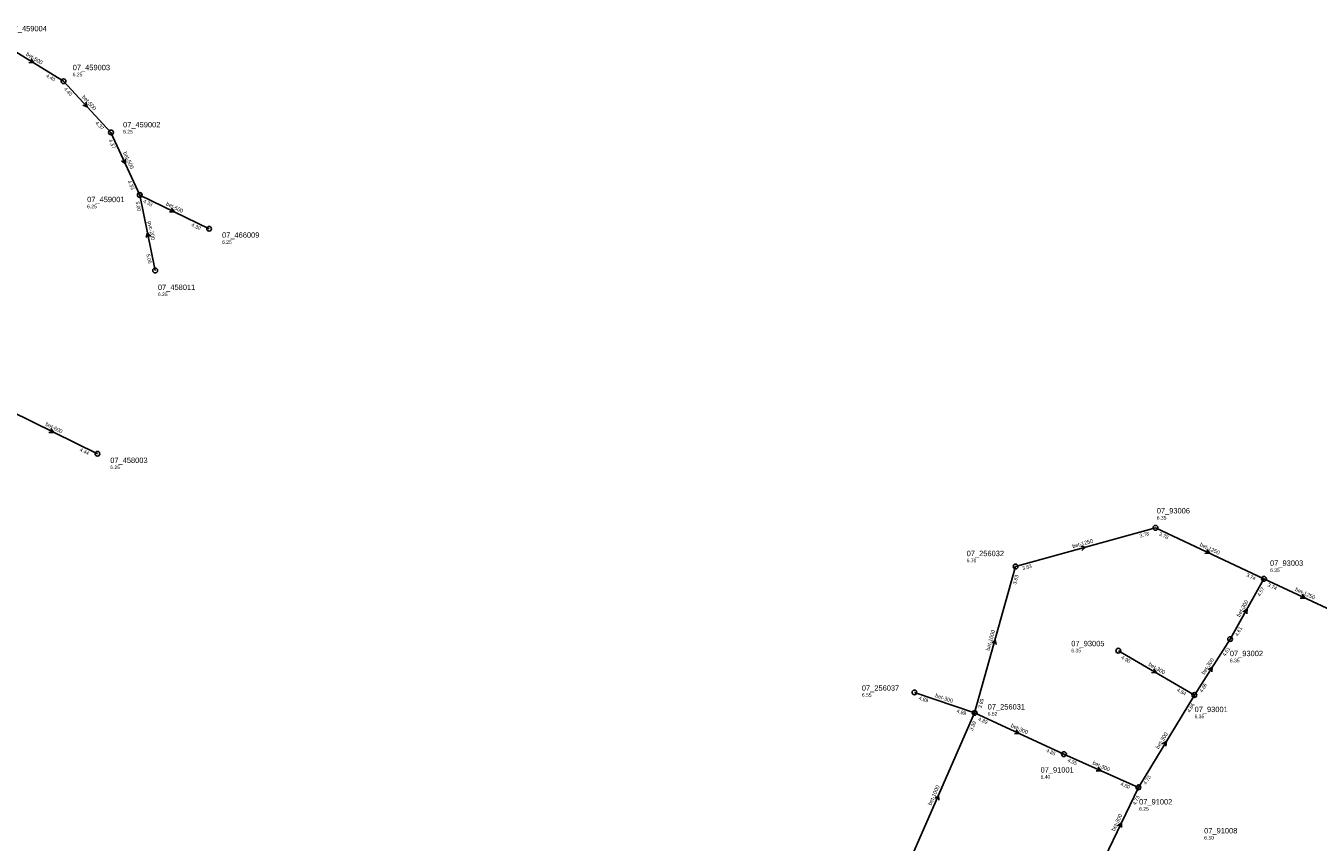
# Model space of a CAD drawing. Header units: metres. Extents: x 163992 to 165429, y 447924 to 449146.
# Tile 28 of 34: x 164650 to 165080, y 448670 to 448943. Entities that reach past the tile are written whole.
import ezdxf

# ---------------------------------------------------------------- set-up
doc = ezdxf.new("R2010")
doc.units = ezdxf.units.M

msp = doc.modelspace()

# ---------------------------------------------------------------- linework, layer by layer
at = {"layer": 'CON_BxH1000x1000mm', "linetype": 'Continuous'}
for points in [[(164965.942, 448713.354), (164979.587, 448762.185)], [(164941.852, 448658.405), (164965.942, 448713.354)]]:
    msp.add_lwpolyline(points, dxfattribs=at)
at = {"layer": 'CON_BxH1250x1250mm', "linetype": 'Continuous'}
for points in [[(165026.233, 448775.104), (164979.587, 448762.185)], [(165062.369, 448758.057), (165026.233, 448775.104)], [(165062.369, 448758.057), (165089.795, 448745.272)]]:
    msp.add_lwpolyline(points, dxfattribs=at)
at = {"layer": 'CON_BxH200x200mm', "linetype": 'Continuous'}
msp.add_lwpolyline([(164692.828, 448860.938), (164687.677, 448886.114)], dxfattribs=at)
at = {"layer": 'CON_BxH300x300mm', "linetype": 'Continuous'}
for points in [[(165051.092, 448737.979), (165062.369, 448758.057)], [(165039.165, 448719.314), (165051.092, 448737.979)], [(165039.165, 448719.314), (165013.835, 448734.09)], [(164965.942, 448713.354), (164945.877, 448720.174)], [(165020.509, 448688.497), (165039.165, 448719.314)], [(164995.706, 448699.59), (164965.942, 448713.354)], [(164995.706, 448699.59), (165020.509, 448688.497)], [(165020.509, 448688.497), (165009.239, 448664.934)]]:
    msp.add_lwpolyline(points, dxfattribs=at)
at = {"layer": 'CON_BxH500x500mm', "linetype": 'Continuous'}
for points in [[(164662.256, 448924.067), (164642.41, 448936.303)], [(164678.096, 448906.98), (164662.256, 448924.067)], [(164687.677, 448886.114), (164678.096, 448906.98)], [(164687.677, 448886.114), (164710.791, 448874.853)]]:
    msp.add_lwpolyline(points, dxfattribs=at)
at = {"layer": 'CON_BxH600x600mm', "linetype": 'Continuous'}
msp.add_lwpolyline([(164673.573, 448799.795), (164644.463, 448814.085)], dxfattribs=at)
at = {"layer": 'NOD_inspectieput'}
for centre in [(164662.26, 448924.07), (164678.1, 448906.98), (164687.68, 448886.11), (164710.79, 448874.85), (164692.83, 448860.94), (164673.57, 448799.79), (165026.23, 448775.1), (164979.59, 448762.18), (165062.37, 448758.06), (165051.09, 448737.98), (165013.83, 448734.09), (164945.88, 448720.17), (165039.17, 448719.31), (164965.94, 448713.35), (164995.71, 448699.59), (165020.51, 448688.5)]:
    msp.add_circle(centre, 0.8, dxfattribs=at)
at = {"layer": 'PIJL'}
for points in [[(164651.49, 448931.55), (164652.33, 448930.18), (164650.73, 448930.33)], [(164669.73, 448917.07), (164670.18, 448915.52), (164668.67, 448916.09)], [(164682.94, 448898.16), (164682.89, 448896.55), (164681.63, 448897.56)], [(164698.25, 448881.76), (164699.23, 448880.48), (164697.62, 448880.47)], [(164691.25, 448872.26), (164690.25, 448873.53), (164689.84, 448871.97)], [(164658.04, 448808.22), (164659.02, 448806.94), (164657.41, 448806.93)], [(165001.33, 448768.95), (165002.91, 448768.64), (165001.71, 448767.57)], [(165043.31, 448767.85), (165044.3, 448766.58), (165042.69, 448766.54)], [(165075.08, 448752.93), (165076.08, 448751.66), (165074.47, 448751.62)], [(165055.4, 448747.12), (165056.73, 448748.02), (165056.65, 448746.41)], [(164971.68, 448736.58), (164972.76, 448737.77), (164973.07, 448736.19)], [(165043.75, 448727.82), (165045.13, 448728.65), (165044.96, 448727.05)], [(165025.62, 448728.05), (165026.5, 448726.7), (165024.89, 448726.81)], [(164979.82, 448707.73), (164980.82, 448706.47), (164979.21, 448706.42)], [(165028.48, 448703.05), (165029.84, 448703.91), (165029.71, 448702.3)], [(165007.09, 448695.29), (165008.11, 448694.04), (165006.5, 448693.97)], [(164952.66, 448684.85), (164953.9, 448685.88), (164953.98, 448684.27)], [(165013.6, 448675.73), (165014.87, 448676.72), (165014.9, 448675.11)]]:
    msp.add_lwpolyline(points, dxfattribs=at)

# ---------------------------------------------------------------- texts
at = {"layer": 'DMM_BxH1000x1000mm'}
for rotation, p in [(74.39, (164970.89, 448733.99)), (66.33, (164951.5, 448682.38))]:
    msp.add_text('bet-1000', height=1.3, rotation=rotation, dxfattribs=at).set_placement(p)
at = {"layer": 'DMM_BxH1250x1250mm'}
for rotation, p in [(15.48, (164998.68, 448768.28)), (-25.26, (165040.86, 448769.08)), (-24.99, (165072.64, 448754.11))]:
    msp.add_text('bet-1250', height=1.3, rotation=rotation, dxfattribs=at).set_placement(p)
at = {"layer": 'DMM_BxH200x200mm'}
msp.add_text('pvc-200', height=1.3, rotation=-78.44, dxfattribs=at).set_placement((164690.28, 448877.25))
at = {"layer": 'DMM_BxH300x300mm'}
for rotation, p in [(60.68, (165054.27, 448745.23)), (-30.26, (165023.75, 448729.2)), (57.42, (165042.51, 448726.01)), (-18.77, (164952.7, 448718.64)), (-24.82, (164977.86, 448708.71)), (58.81, (165027.29, 448701.19)), (-24.1, (165005.1, 448696.24)), (64.44, (165012.59, 448673.77))]:
    msp.add_text('bet-300', height=1.3, rotation=rotation, dxfattribs=at).set_placement(p)
at = {"layer": 'DMM_BxH500x500mm'}
for rotation, p in [(-31.66, (164649.64, 448932.76)), (-47.17, (164668.28, 448918.72)), (-65.34, (164682.08, 448900.2)), (-25.98, (164696.31, 448882.76))]:
    msp.add_text('bet-500', height=1.3, rotation=rotation, dxfattribs=at).set_placement(p)
at = {"layer": 'DMM_BxH600x600mm'}
msp.add_text('bet-600', height=1.3, rotation=-26.15, dxfattribs=at).set_placement((164656.09, 448809.23))
at = {"layer": 'INV_BxH1000x1000mm'}
for s, rotation, p in [('3.83', 74.39, (164979.75, 448756.08)), ('3.89', 74.39, (164968.21, 448714.8)), ('3.89', 66.33, (164965.25, 448707.28))]:
    msp.add_text(s, height=1.2, rotation=rotation, dxfattribs=at).set_placement(p)
at = {"layer": 'INV_BxH1250x1250mm'}
for s, rotation, p in [('3.78', 15.48, (165021.09, 448771.81)), ('3.78', -25.26, (165027.27, 448772.62)), ('3.83', 15.48, (164981.99, 448760.98)), ('3.74', -25.26, (165056.32, 448758.92)), ('3.74', -24.99, (165063.42, 448755.58))]:
    msp.add_text(s, height=1.2, rotation=rotation, dxfattribs=at).set_placement(p)
at = {"layer": 'INV_BxH200x200mm'}
for s, p in [('5.00', (164686.31, 448883.79)), ('5.05', (164689.89, 448866.3))]:
    msp.add_text(s, height=1.2, rotation=-78.44, dxfattribs=at).set_placement(p)
at = {"layer": 'INV_BxH300x300mm'}
for s, rotation, p in [('4.57', 60.68, (165061.08, 448752.08)), ('4.61', 60.68, (165053.64, 448738.84)), ('4.61', 57.42, (165049.46, 448732.09)), ('4.90', -30.26, (165014.66, 448731.53)), ('4.84', -30.26, (165033.21, 448720.7)), ('4.66', 57.42, (165041.76, 448720.03)), ('4.89', -18.77, (164947.19, 448717.83)), ('4.66', 58.81, (165037.68, 448713.39)), ('4.89', -18.77, (164959.83, 448713.53)), ('4.89', -24.82, (164967, 448710.88)), ('4.85', -24.82, (164989.65, 448700.41)), ('4.85', -24.1, (164996.8, 448697.13)), ('4.80', -24.1, (165014.44, 448689.24)), ('4.73', 58.81, (165023.08, 448689.28)), ('4.73', 64.44, (165019.61, 448682.45))]:
    msp.add_text(s, height=1.2, rotation=rotation, dxfattribs=at).set_placement(p)
at = {"layer": 'INV_BxH500x500mm'}
for s, rotation, p in [('4.40', -31.66, (164656.34, 448925.6)), ('4.40', -47.17, (164662.3, 448921.38)), ('4.37', -47.17, (164672.81, 448910.04)), ('4.37', -65.34, (164677.29, 448904.41)), ('4.33', -65.34, (164683.6, 448890.67)), ('4.33', -25.98, (164688.69, 448883.62)), ('4.30', -25.98, (164704.75, 448875.79))]:
    msp.add_text(s, height=1.2, rotation=rotation, dxfattribs=at).set_placement(p)
at = {"layer": 'INV_BxH600x600mm'}
msp.add_text('4.44', height=1.2, rotation=-26.15, dxfattribs=at).set_placement((164667.54, 448800.75))
at = {"layer": 'NLV_inspectieput'}
for s, p in [('6.25', (164665.34, 448925.7)), ('6.25', (164682.12, 448906.65)), ('6.25', (164670.15, 448881.69)), ('6.25', (164715.11, 448869.81)), ('6.25', (164693.74, 448852.39)), ('6.25', (164677.85, 448794.68)), ('6.35', (165026.65, 448777.85)), ('6.70', (164963.29, 448763.6)), ('6.35', (165064.4, 448760.37)), ('6.35', (164998.16, 448733.55)), ('6.35', (165051.01, 448730.24)), ('6.55', (164928.35, 448718.72)), ('6.52', (164970.29, 448712.44)), ('6.35', (165039.25, 448711.57)), ('6.40', (164987.92, 448691.4)), ('6.25', (165020.76, 448680.76)), ('6.30', (165042.43, 448671.11))]:
    msp.add_text(s, height=1.2, dxfattribs=at).set_placement(p)
at = {"layer": 'NNR_inspectieput'}
for s, p in [('07_459004', (164644.29, 448940.72)), ('07_459003', (164665.34, 448927.74)), ('07_459002', (164682.12, 448908.69)), ('07_459001', (164670.15, 448883.73)), ('07_466009', (164715.11, 448871.85)), ('07_458011', (164693.74, 448854.43)), ('07_458003', (164677.85, 448796.72)), ('07_93006', (165026.65, 448779.89)), ('07_256032', (164963.29, 448765.64)), ('07_93003', (165064.4, 448762.41)), ('07_93005', (164998.16, 448735.59)), ('07_93002', (165051.01, 448732.28)), ('07_256037', (164928.35, 448720.76)), ('07_256031', (164970.29, 448714.48)), ('07_93001', (165039.25, 448713.61)), ('07_91001', (164987.92, 448693.44)), ('07_91002', (165020.76, 448682.8)), ('07_91008', (165042.43, 448673.15))]:
    msp.add_text(s, height=1.8, dxfattribs=at).set_placement(p)

doc.saveas('drawing.dxf')
